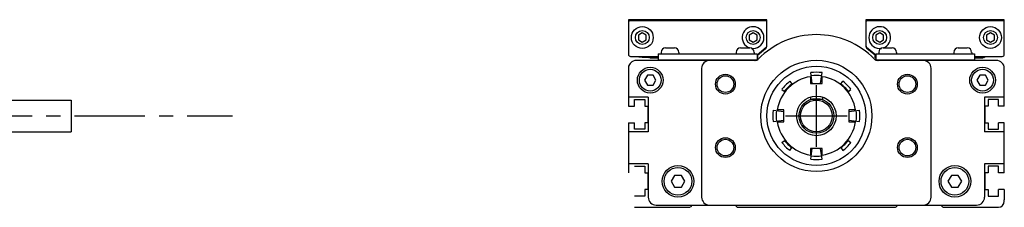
# Model space of a CAD drawing. Extents: x -5.5 to 46.4, y 2.1 to 24.3.
# Tile 3 of 3: x 36.6 to 46.4, y 12.9 to 14.8. Entities that reach past the tile are written whole.
import ezdxf

# ---------------------------------------------------------------- set-up
doc = ezdxf.new("R2010")
doc.units = 0
doc.header["$LTSCALE"] = 1.87
doc.header["$MEASUREMENT"] = 0
doc.linetypes.add('CENTER', pattern=[0.6, 0.375, -0.075, 0.075, -0.075])
doc.layers.get('0').update_dxf_attribs({"linetype": 'CONTINUOUS'})

msp = doc.modelspace()

# ---------------------------------------------------------------- linework, layer by layer
for p, q in [((42.6331, 14.7905), (42.6331, 14.446)), ((44.011, 14.7905), (42.6331, 14.7905)), ((43.9914, 14.7807), (42.6528, 14.7807)), ((44.011, 14.534), (44.011, 14.7905)), ((44.9953, 14.7905), (44.9953, 14.534)), ((46.3733, 14.7905), (44.9953, 14.7905)), ((46.3536, 14.7807), (45.015, 14.7807)), ((46.3733, 14.446), (46.3733, 14.7905)), ((42.7709, 14.6588), (42.7315, 14.6361)), ((42.7315, 14.6361), (42.7315, 14.5906)), ((42.8103, 14.6361), (42.7709, 14.6588)), ((42.8103, 14.5906), (42.8103, 14.6361)), ((43.8733, 14.6588), (43.8339, 14.6361)), ((43.8339, 14.6361), (43.8339, 14.5906)), ((43.9126, 14.6361), (43.8733, 14.6588)), ((43.9126, 14.5906), (43.9126, 14.6361)), ((45.1331, 14.6588), (45.0937, 14.6361)), ((45.0937, 14.6361), (45.0937, 14.5906)), ((45.1725, 14.6361), (45.1331, 14.6588)), ((45.1725, 14.5906), (45.1725, 14.6361)), ((46.2355, 14.6588), (46.1961, 14.6361)), ((46.1961, 14.6361), (46.1961, 14.5906)), ((46.2748, 14.6361), (46.2355, 14.6588)), ((46.2748, 14.5906), (46.2748, 14.6361)), ((42.7315, 14.5906), (42.7709, 14.5679)), ((42.7709, 14.5679), (42.8103, 14.5906)), ((43.0012, 14.5101), (43.0917, 14.5101)), ((43.7492, 14.5101), (43.8398, 14.5101)), ((43.8339, 14.5906), (43.8733, 14.5679)), ((43.8733, 14.5679), (43.9126, 14.5906)), ((43.9126, 14.4422), (44.004, 14.5189)), ((43.997, 14.5031), (43.9177, 14.4366)), ((45.0023, 14.5189), (45.0937, 14.4422)), ((45.0899, 14.4356), (45.0094, 14.5031)), ((45.0937, 14.5906), (45.1331, 14.5679)), ((45.1331, 14.5679), (45.1725, 14.5906)), ((45.1666, 14.5101), (45.2571, 14.5101)), ((45.9146, 14.5101), (46.0051, 14.5101)), ((46.1961, 14.5906), (46.2355, 14.5679)), ((46.2355, 14.5679), (46.2748, 14.5906)), ((42.6528, 14.4264), (42.9284, 14.4264)), ((42.7371, 14.423), (42.7463, 14.422)), ((42.8299, 14.4188), (42.8299, 14.4165)), ((42.8445, 14.4121), (42.8445, 14.418)), ((42.8445, 14.4121), (42.9284, 14.4121)), ((42.8477, 14.4264), (42.8477, 14.4121)), ((42.9284, 14.451), (42.9284, 14.392)), ((42.9284, 14.451), (43.9126, 14.451)), ((42.9579, 14.4668), (42.9579, 14.451)), ((43.1351, 14.4668), (43.1351, 14.451)), ((43.7059, 14.4668), (43.7059, 14.451)), ((43.8831, 14.4668), (43.8831, 14.451)), ((43.9126, 14.451), (43.9126, 14.3927)), ((43.9177, 14.4121), (43.9126, 14.4121)), ((43.9177, 14.4465), (43.9177, 14.4121)), ((45.0886, 14.4121), (45.0886, 14.4356)), ((45.0886, 14.4121), (45.0937, 14.4121)), ((45.0918, 14.4438), (45.0918, 14.4121)), ((45.0937, 14.451), (45.0937, 14.3927)), ((45.0937, 14.451), (46.078, 14.451)), ((45.1233, 14.4668), (45.1233, 14.451)), ((45.3004, 14.4668), (45.3004, 14.451)), ((45.8713, 14.4668), (45.8713, 14.451)), ((46.0485, 14.4668), (46.0485, 14.451)), ((46.078, 14.451), (46.078, 14.392)), ((46.078, 14.4264), (46.3536, 14.4264)), ((46.078, 14.4121), (46.1618, 14.4121)), ((46.1618, 14.4264), (46.1618, 14.4121)), ((46.1618, 14.4174), (46.1764, 14.4165)), ((46.1764, 14.4264), (46.1764, 14.4165)), ((42.6331, 14.3082), (42.6331, 13.9332)), ((43.8968, 14.387), (42.7118, 14.387)), ((42.9284, 14.392), (43.911, 14.392)), ((42.9973, 14.392), (42.9973, 14.387)), ((43.0957, 14.392), (43.0957, 14.387)), ((43.1865, 14.387), (43.1865, 14.392)), ((43.3614, 14.3082), (43.3614, 13.0287)), ((43.5757, 14.387), (43.5757, 14.392)), ((43.6961, 14.387), (43.6961, 14.392)), ((43.7453, 14.392), (43.7453, 14.387)), ((43.8437, 14.392), (43.8437, 14.387)), ((45.0954, 14.392), (46.078, 14.392)), ((46.2945, 14.387), (45.1096, 14.387)), ((45.1626, 14.392), (45.1626, 14.387)), ((45.261, 14.392), (45.261, 14.387)), ((45.3103, 14.387), (45.3103, 14.392)), ((45.4306, 14.387), (45.4306, 14.392)), ((45.6449, 13.0287), (45.6449, 14.3082)), ((45.8198, 14.387), (45.8198, 14.392)), ((45.9107, 14.392), (45.9107, 14.387)), ((46.0091, 14.392), (46.0091, 14.387)), ((46.3733, 13.9332), (46.3733, 14.3082)), ((42.8212, 14.2392), (42.7928, 14.19)), ((42.878, 14.2392), (42.8212, 14.2392)), ((42.9065, 14.19), (42.878, 14.2392)), ((44.4441, 14.225), (44.4441, 14.1586)), ((44.4607, 14.1586), (44.4466, 14.2652)), ((44.5457, 14.1586), (44.5597, 14.2652)), ((44.5622, 14.1586), (44.5622, 14.225)), ((46.1283, 14.2392), (46.0999, 14.19)), ((46.1851, 14.2392), (46.1283, 14.2392)), ((46.2135, 14.19), (46.1851, 14.2392)), ((42.7928, 14.19), (42.8212, 14.1408)), ((42.8212, 14.1408), (42.878, 14.1408)), ((42.878, 14.1408), (42.9065, 14.19)), ((44.2395, 14.1794), (44.2636, 14.1481)), ((44.4441, 14.1586), (44.5622, 14.1586)), ((44.7428, 14.1481), (44.7668, 14.1794)), ((46.0999, 14.19), (46.1283, 14.1408)), ((46.1283, 14.1408), (46.1851, 14.1408)), ((46.1851, 14.1408), (46.2135, 14.19)), ((42.8301, 14.021), (42.6331, 14.021)), ((42.8301, 14.021), (42.8301, 13.678)), ((44.1596, 14.0994), (44.1909, 14.0754)), ((44.4432, 14.0233), (44.4432, 14.0027)), ((44.5632, 14.0233), (44.5632, 14.0027)), ((44.8154, 14.0754), (44.8468, 14.0994)), ((46.1763, 14.021), (46.1763, 13.678)), ((46.3733, 14.021), (46.1763, 14.021)), ((36.4622, 13.9933), (37.0884, 13.9933)), ((37.0884, 13.9933), (37.0884, 13.6783)), ((44.4432, 14.0027), (44.5632, 14.0027)), ((44.0738, 13.8923), (44.1803, 13.8783)), ((44.1803, 13.8949), (44.1139, 13.8949)), ((44.1803, 13.7767), (44.1803, 13.8949)), ((44.8924, 13.8949), (44.826, 13.8949)), ((44.826, 13.8949), (44.826, 13.7767)), ((44.826, 13.8783), (44.9325, 13.8923)), ((42.6331, 13.7678), (42.6331, 13.2704)), ((44.0738, 13.7793), (44.1803, 13.7933)), ((44.1139, 13.7767), (44.1803, 13.7767)), ((44.826, 13.7933), (44.9325, 13.7793)), ((44.826, 13.7767), (44.8924, 13.7767)), ((46.3733, 13.2704), (46.3733, 13.7678)), ((36.4622, 13.6783), (37.0884, 13.6783)), ((42.8301, 13.678), (42.6331, 13.678)), ((46.3733, 13.678), (46.1763, 13.678)), ((44.1596, 13.5722), (44.1909, 13.5962)), ((44.2395, 13.4922), (44.2636, 13.5235)), ((44.7428, 13.5235), (44.7668, 13.4922)), ((44.8154, 13.5962), (44.8468, 13.5722)), ((44.5622, 13.513), (44.4441, 13.513)), ((44.4441, 13.513), (44.4441, 13.4466)), ((44.4466, 13.4064), (44.4607, 13.513)), ((44.5597, 13.4064), (44.5457, 13.513)), ((44.5622, 13.4466), (44.5622, 13.513)), ((42.8301, 13.359), (42.6331, 13.359)), ((42.8301, 13.359), (42.8301, 13.0287)), ((46.1763, 13.359), (46.1763, 13.0287)), ((46.3733, 13.359), (46.1763, 13.359)), ((43.0911, 13.2452), (43.057, 13.1862)), ((43.1593, 13.2452), (43.0911, 13.2452)), ((43.1934, 13.1862), (43.1593, 13.2452)), ((45.847, 13.2452), (45.8129, 13.1862)), ((45.9152, 13.2452), (45.847, 13.2452)), ((45.9493, 13.1862), (45.9152, 13.2452)), ((43.057, 13.1862), (43.0911, 13.1271)), ((43.1593, 13.1271), (43.1934, 13.1862)), ((45.8129, 13.1862), (45.847, 13.1271)), ((45.9152, 13.1271), (45.9493, 13.1862)), ((43.0911, 13.1271), (43.1593, 13.1271)), ((45.847, 13.1271), (45.9152, 13.1271)), ((46.3733, 13.105), (46.3733, 13.0023)), ((46.3733, 13.105), (46.3733, 13.0023)), ((42.9088, 12.95), (46.0975, 12.95)), ((43.265, 12.95), (43.2491, 12.9341)), ((43.71, 12.9341), (43.6941, 12.95)), ((45.3122, 12.95), (45.2963, 12.9341)), ((45.7573, 12.9341), (45.7414, 12.95)), ((46.3733, 12.9874), (46.3733, 13.0023)), ((46.3733, 12.9874), (46.3733, 13.0023)), ((42.6922, 12.9283), (43.2352, 12.9283)), ((43.7239, 12.9283), (45.2824, 12.9283)), ((45.7712, 12.9283), (46.3142, 12.9283))]:
    msp.add_line(p, q)
at = {"color": 2, "linetype": 'CENTER'}
for p, q in [((44.5032, 13.5298), (44.5032, 14.1418)), ((6.826, 13.8358), (38.6922, 13.8358)), ((44.1972, 13.8358), (44.8092, 13.8358))]:
    msp.add_line(p, q, dxfattribs=at)
at = {"color": 7, "linetype": 'CONTINUOUS'}
for p, q in [((42.6331, 13.9332), (42.6923, 13.9332)), ((42.6923, 13.9981), (42.7947, 13.9981)), ((42.6923, 13.9332), (42.6923, 13.9981)), ((42.7947, 13.9981), (42.7947, 13.9332)), ((42.7947, 13.9332), (42.8262, 13.9332)), ((42.8262, 13.9332), (42.8262, 13.7678)), ((46.2117, 13.9332), (46.1802, 13.9332)), ((46.1802, 13.9332), (46.1802, 13.7678)), ((46.2117, 13.9981), (46.2117, 13.9332)), ((46.314, 13.9981), (46.2117, 13.9981)), ((46.314, 13.9332), (46.314, 13.9981)), ((46.3733, 13.9332), (46.314, 13.9332)), ((42.6331, 13.7678), (42.6923, 13.7678)), ((42.6923, 13.7029), (42.6923, 13.7678)), ((42.7947, 13.7678), (42.7947, 13.7029)), ((42.8262, 13.7678), (42.7947, 13.7678)), ((46.1802, 13.7678), (46.2117, 13.7678)), ((46.2117, 13.7678), (46.2117, 13.7029)), ((46.3733, 13.7678), (46.314, 13.7678)), ((46.314, 13.7029), (46.314, 13.7678)), ((42.7947, 13.7029), (42.6923, 13.7029)), ((46.2117, 13.7029), (46.314, 13.7029)), ((42.6923, 13.3354), (42.7947, 13.3354)), ((42.7947, 13.3354), (42.7947, 13.2704)), ((46.2117, 13.3354), (46.2117, 13.2704)), ((46.314, 13.3354), (46.2117, 13.3354)), ((46.314, 13.2704), (46.314, 13.3354)), ((46.314, 13.2704), (46.314, 13.3354)), ((42.7947, 13.2704), (42.8262, 13.2704)), ((42.8262, 13.2704), (42.8262, 13.105)), ((46.1802, 13.2704), (46.1802, 13.105)), ((46.2117, 13.2704), (46.1802, 13.2704)), ((46.3733, 13.2704), (46.314, 13.2704)), ((46.3733, 13.2704), (46.314, 13.2704)), ((42.7947, 13.0401), (42.6923, 13.0401)), ((42.8262, 13.105), (42.7947, 13.105)), ((42.7947, 13.105), (42.7947, 13.0401)), ((46.1802, 13.105), (46.2117, 13.105)), ((46.2117, 13.105), (46.2117, 13.0401)), ((46.2117, 13.0401), (46.314, 13.0401)), ((46.3733, 13.105), (46.314, 13.105)), ((46.314, 13.0401), (46.314, 13.105)), ((46.3733, 13.105), (46.314, 13.105)), ((46.314, 13.0401), (46.314, 13.105))]:
    msp.add_line(p, q, dxfattribs=at)
for points in [[(42.7219, 14.426), (42.7222, 14.4257), (42.7249, 14.4248), (42.7299, 14.4239), (42.7371, 14.423)], [(42.7463, 14.422), (42.7572, 14.4211), (42.7698, 14.4202), (42.7837, 14.4193), (42.7985, 14.4184), (42.8141, 14.4174), (42.8299, 14.4165)], [(42.7612, 14.426), (42.7616, 14.4257), (42.7643, 14.4248), (42.7693, 14.4239), (42.7765, 14.423), (42.7856, 14.422), (42.7966, 14.4211), (42.8092, 14.4202), (42.823, 14.4193), (42.8379, 14.4184), (42.8477, 14.4178)]]:
    msp.add_lwpolyline(points)
for centre, radius in [((42.7709, 14.6134), 0.1083), ((46.2355, 14.6134), 0.1083), ((42.7709, 14.6134), 0.0689), ((43.8733, 14.6134), 0.0689), ((45.1331, 14.6134), 0.0689), ((46.2355, 14.6134), 0.0689), ((42.8496, 14.19), 0.128), ((44.5032, 13.8358), 0.5528), ((44.5032, 13.8358), 0.4921), ((46.1567, 14.19), 0.128), ((42.8496, 14.19), 0.1083), ((43.5977, 14.1508), 0.0984), ((43.5977, 14.1508), 0.0827), ((45.4087, 14.1508), 0.0984), ((45.4087, 14.1508), 0.0827), ((46.1567, 14.19), 0.1083), ((44.5032, 13.8358), 0.1969), ((44.5032, 13.8358), 0.1732), ((44.5032, 13.8358), 0.1575), ((43.5977, 13.5208), 0.0984), ((43.5977, 13.5208), 0.0827), ((45.4087, 13.5208), 0.0984), ((45.4087, 13.5208), 0.0827), ((43.1252, 13.1862), 0.1575), ((45.8811, 13.1862), 0.1575), ((43.1252, 13.1862), 0.1378), ((45.8811, 13.1862), 0.1378)]:
    msp.add_circle(centre, radius)
for centre, radius, start, end in [((42.6528, 14.761), 0.0197, 90, 180), ((43.8733, 14.6134), 0.1083, 260.81796, 252.03298), ((43.9914, 14.761), 0.0197, 0, 90), ((45.015, 14.761), 0.0197, 90, 180), ((45.1331, 14.6134), 0.1083, 287.96702, 279.18204), ((46.3536, 14.761), 0.0197, 0, 90), ((44.5032, 13.8358), 0.8071, 44.24072, 135.75928), ((43.0012, 14.4668), 0.0433, 90, 180), ((43.0917, 14.4668), 0.0433, 0, 90), ((43.7492, 14.4668), 0.0433, 90, 180), ((43.8398, 14.4668), 0.0433, 0, 90), ((43.9717, 14.5333), 0.0394, 310, 0), ((43.9914, 14.534), 0.0197, 310, 0), ((45.015, 14.534), 0.0197, 180, 230), ((45.0347, 14.5333), 0.0394, 180, 230), ((45.1666, 14.4668), 0.0433, 90, 180), ((45.2571, 14.4668), 0.0433, 0, 90), ((45.9146, 14.4668), 0.0433, 90, 180), ((46.0051, 14.4668), 0.0433, 0, 90), ((42.6528, 14.446), 0.0197, 180, 270), ((43.8885, 14.446), 0.0591, 270, 315.15717), ((45.1178, 14.446), 0.0591, 224.84283, 270), ((45.1152, 14.4657), 0.0394, 230, 233.43284), ((46.3536, 14.446), 0.0197, 270, 0), ((42.7118, 14.3082), 0.0787, 90, 180), ((42.6922, 14.3155), 0.0591, 136.31065, 180), ((42.6922, 14.3155), 0.0591, 136.31065, 180), ((43.4402, 14.3082), 0.0787, 90, 180), ((43.8968, 14.4264), 0.0394, 270, 315.75928), ((45.1096, 14.4264), 0.0394, 224.24072, 270), ((45.5662, 14.3082), 0.0787, 0, 90), ((46.2945, 14.3082), 0.0787, 0, 90), ((44.5032, 13.8358), 0.3937, 98.62693, 171.37307), ((44.5032, 13.8358), 0.4331, 82.5, 97.5), ((44.5032, 13.8358), 0.4005, 82.5, 97.5), ((44.5032, 13.8358), 0.3937, 8.62693, 81.37307), ((44.5032, 13.8358), 0.4331, 127.5, 142.5), ((44.5032, 13.8358), 0.4005, 127.5, 142.5), ((44.5032, 13.8358), 0.4005, 37.5, 52.5), ((44.5032, 13.8358), 0.4331, 37.5, 52.5), ((44.5032, 13.8358), 0.4331, 172.5, 187.5), ((44.5032, 13.8358), 0.4005, 172.5, 187.5), ((44.5032, 13.8358), 0.4005, 352.5, 7.5), ((44.5032, 13.8358), 0.4331, 352.5, 7.5), ((44.5032, 13.8358), 0.3937, 188.62693, 261.37307), ((44.5032, 13.8358), 0.3937, 278.62693, 351.37307), ((44.5032, 13.8358), 0.4331, 217.5, 232.5), ((44.5032, 13.8358), 0.4005, 217.5, 232.5), ((44.5032, 13.8358), 0.4005, 307.5, 322.5), ((44.5032, 13.8358), 0.4331, 307.5, 322.5), ((44.5032, 13.8358), 0.4005, 262.5, 277.5), ((44.5032, 13.8358), 0.4331, 262.5, 277.5), ((42.9088, 13.0287), 0.0787, 180, 270), ((43.2352, 12.948), 0.0197, 270, 315), ((43.4402, 13.0287), 0.0787, 180, 270), ((43.7239, 12.948), 0.0197, 225, 270), ((45.2824, 12.948), 0.0197, 270, 315), ((45.5662, 13.0287), 0.0787, 270, 0), ((45.7712, 12.948), 0.0197, 225, 270), ((46.0975, 13.0287), 0.0787, 270, 0), ((46.3142, 12.9874), 0.0591, 270, 0), ((46.3142, 12.9874), 0.0591, 270, 0)]:
    msp.add_arc(centre, radius, start, end)

doc.saveas('drawing.dxf')
